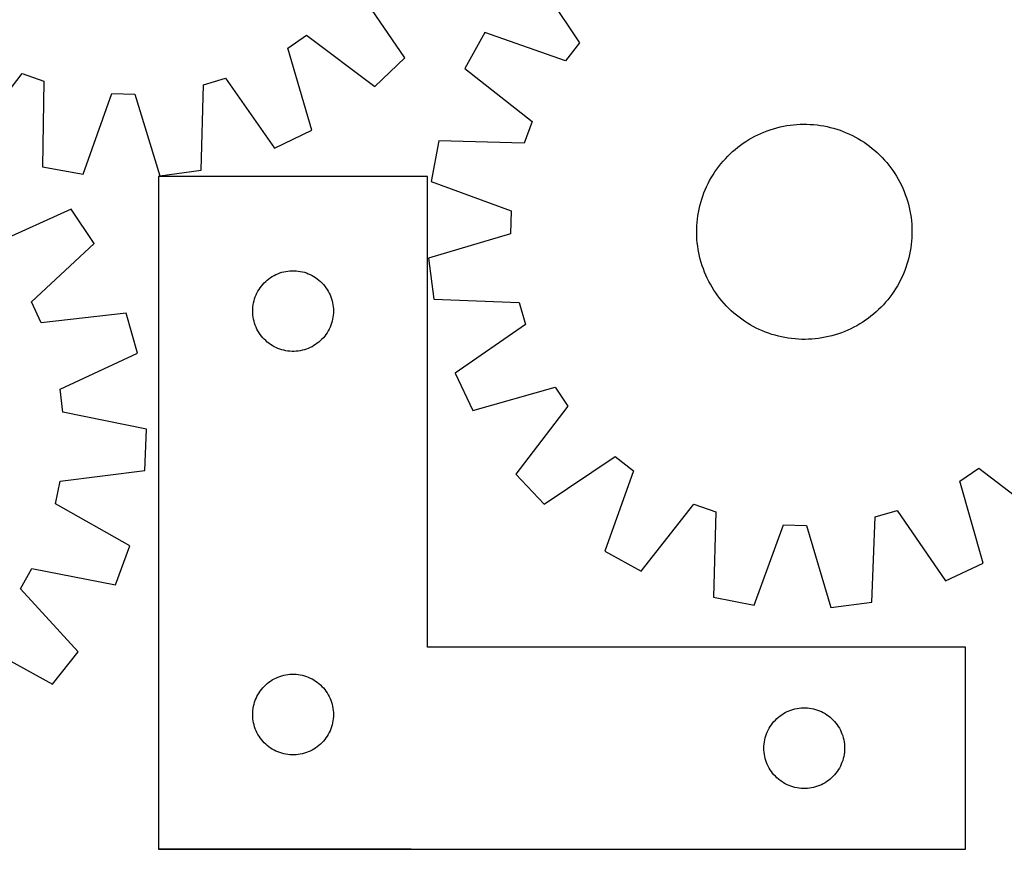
# Model space of a CAD drawing. Header units: millimetres. Extents: x 7 to 1493, y 7 to 2993.
# Tile 7 of 11: x 763 to 1128, y 2113 to 2421. Entities that reach past the tile are written whole.
import ezdxf

# ---------------------------------------------------------------- set-up
doc = ezdxf.new("R2010")
doc.units = ezdxf.units.MM
doc.layers.add('COMMON', color=5, linetype='CONTINUOUS', true_color=0x0000ff)
doc.layers.add('CUT', color=7, linetype='CONTINUOUS', true_color=0x000000)

msp = doc.modelspace()

# ---------------------------------------------------------------- linework, layer by layer
at = {"layer": 'COMMON'}
msp.add_line((908.049576, 2112.923826), (814.121276, 2112.923826), dxfattribs=at)
at = {"layer": 'CUT'}
for p, q in [((952.88945, 2439.160535), (970.590508, 2412.785408)), ((905.671249, 2407.151859), (887.722981, 2433.359385)), ((862.123425, 2410.733524), (869.170941, 2415.617364)), ((869.170941, 2415.617364), (894.551625, 2396.517739)), ((935.390997, 2416.615691), (927.97465, 2403.135026)), ((965.333192, 2406.011931), (935.390997, 2416.615691)), ((970.590508, 2412.785408), (965.333192, 2406.011931)), ((871.094671, 2380.262366), (862.123425, 2410.733524)), ((894.551625, 2396.517739), (905.671249, 2407.151859)), ((744.045136, 2376.111026), (763.423655, 2401.279414)), ((763.423655, 2401.279414), (771.51719, 2398.448503)), ((927.97465, 2403.135026), (952.959719, 2383.520718)), ((771.51719, 2398.448503), (770.98366, 2366.688621)), ((830.785025, 2397.12575), (838.996801, 2399.592755)), ((838.996801, 2399.592755), (857.233156, 2373.58487)), ((786.122795, 2363.943234), (796.775402, 2393.868085)), ((796.775402, 2393.868085), (805.347611, 2393.676769)), ((805.347611, 2393.676769), (814.654538, 2363.306456)), ((829.901081, 2365.373688), (830.785025, 2397.12575)), ((952.959719, 2383.520718), (950.052834, 2375.454158)), ((857.233156, 2373.58487), (871.094671, 2380.262366)), ((1036.856065, 2378.558271), (1037.997383, 2379.084009)), ((1037.997383, 2379.084009), (1039.154651, 2379.573638)), ((1039.154651, 2379.573638), (1040.326728, 2380.026674)), ((1040.326728, 2380.026674), (1041.512457, 2380.442671)), ((1041.512457, 2380.442671), (1042.710668, 2380.821219)), ((1042.710668, 2380.821219), (1043.920178, 2381.161942)), ((1043.920178, 2381.161942), (1045.139793, 2381.464507)), ((1045.139793, 2381.464507), (1046.368311, 2381.728612)), ((1046.368311, 2381.728612), (1047.604518, 2381.953999)), ((1047.604518, 2381.953999), (1048.847194, 2382.140444)), ((1048.847194, 2382.140444), (1050.095114, 2382.287764)), ((1050.095114, 2382.287764), (1051.347045, 2382.395813)), ((1051.347045, 2382.395813), (1052.601753, 2382.464485)), ((1052.601753, 2382.464485), (1053.857998, 2382.493711)), ((1053.857998, 2382.493711), (1055.114542, 2382.483464)), ((1055.114542, 2382.483464), (1056.370144, 2382.433752)), ((1056.370144, 2382.433752), (1057.623564, 2382.344626)), ((1057.623564, 2382.344626), (1058.873567, 2382.216172)), ((1058.873567, 2382.216172), (1060.118918, 2382.048519)), ((1060.118918, 2382.048519), (1061.358388, 2381.841831)), ((1061.358388, 2381.841831), (1062.590755, 2381.596312)), ((1062.590755, 2381.596312), (1063.814801, 2381.312205)), ((1063.814801, 2381.312205), (1065.02932, 2380.989789)), ((1065.02932, 2380.989789), (1066.233112, 2380.629384)), ((1066.233112, 2380.629384), (1067.424989, 2380.231345)), ((1067.424989, 2380.231345), (1068.603775, 2379.796064)), ((1068.603775, 2379.796064), (1069.768308, 2379.323972)), ((1069.768308, 2379.323972), (1070.917437, 2378.815533)), ((918.299372, 2376.286286), (915.411761, 2361.173634)), ((950.052834, 2375.454158), (918.299372, 2376.286286)), ((1030.404956, 2374.677035), (1031.427545, 2375.407322)), ((1031.427545, 2375.407322), (1032.472568, 2376.105129)), ((1032.472568, 2376.105129), (1033.538993, 2376.769766)), ((1033.538993, 2376.769766), (1034.62577, 2377.400578)), ((1034.62577, 2377.400578), (1035.731824, 2377.996943)), ((1035.731824, 2377.996943), (1036.856065, 2378.558271)), ((1070.917437, 2378.815533), (1072.050028, 2378.271251)), ((1072.050028, 2378.271251), (1073.164964, 2377.691661)), ((1073.164964, 2377.691661), (1074.261145, 2377.077337)), ((1074.261145, 2377.077337), (1075.337488, 2376.428883)), ((1075.337488, 2376.428883), (1076.392932, 2375.746941)), ((1076.392932, 2375.746941), (1077.426435, 2375.032183)), ((1026.558776, 2371.445959), (1027.481771, 2372.298652)), ((1027.481771, 2372.298652), (1028.431096, 2373.121932)), ((1028.431096, 2373.121932), (1029.405811, 2373.914987)), ((1029.405811, 2373.914987), (1030.404956, 2374.677035)), ((1077.426435, 2375.032183), (1078.436977, 2374.285315)), ((1078.436977, 2374.285315), (1079.42356, 2373.507074)), ((1079.42356, 2373.507074), (1080.385212, 2372.698227)), ((1080.385212, 2372.698227), (1081.320982, 2371.859573)), ((1081.320982, 2371.859573), (1082.229948, 2370.991939)), ((1023.147885, 2367.758307), (1023.956732, 2368.719958)), ((1023.956732, 2368.719958), (1024.795386, 2369.655728)), ((1024.795386, 2369.655728), (1025.663019, 2370.564694)), ((1025.663019, 2370.564694), (1026.558776, 2371.445959)), ((1082.229948, 2370.991939), (1083.111212, 2370.096182)), ((1083.111212, 2370.096182), (1083.963906, 2369.173187)), ((1083.963906, 2369.173187), (1084.787186, 2368.223863)), ((1084.787186, 2368.223863), (1085.580241, 2367.249147)), ((770.98366, 2366.688621), (786.122795, 2363.943234)), ((814.654538, 2363.306456), (829.901081, 2365.373688)), ((1020.226075, 2363.672235), (1020.908017, 2364.727679)), ((1020.908017, 2364.727679), (1021.622775, 2365.761181)), ((1021.622775, 2365.761181), (1022.369643, 2366.771723)), ((1022.369643, 2366.771723), (1023.147885, 2367.758307)), ((1085.580241, 2367.249147), (1086.342288, 2366.250002)), ((1086.342288, 2366.250002), (1087.072576, 2365.227413)), ((1087.072576, 2365.227413), (1087.770382, 2364.182391)), ((914.121276, 2363.023826), (814.121276, 2363.023826)), ((814.121276, 2363.023826), (814.121276, 2113.023826)), ((914.121276, 2188.023826), (914.121276, 2363.023826)), ((915.411761, 2361.173634), (945.235129, 2350.24013)), ((1018.383707, 2360.384774), (1018.963297, 2361.499711)), ((1018.963297, 2361.499711), (1019.577622, 2362.595891)), ((1019.577622, 2362.595891), (1020.226075, 2363.672235)), ((1087.770382, 2364.182391), (1088.43502, 2363.115965)), ((1088.43502, 2363.115965), (1089.065832, 2362.029189)), ((1089.065832, 2362.029189), (1089.662196, 2360.923134)), ((1089.662196, 2360.923134), (1090.223525, 2359.798893)), ((1016.858894, 2356.938522), (1017.330987, 2358.103054)), ((1017.330987, 2358.103054), (1017.839425, 2359.252183)), ((1017.839425, 2359.252183), (1018.383707, 2360.384774)), ((1090.223525, 2359.798893), (1090.749262, 2358.657575)), ((1090.749262, 2358.657575), (1091.238891, 2357.500307)), ((1091.238891, 2357.500307), (1091.691928, 2356.32823)), ((1015.342753, 2352.149548), (1015.665169, 2353.364066)), ((1015.665169, 2353.364066), (1016.025574, 2354.567858)), ((1016.025574, 2354.567858), (1016.423613, 2355.759735)), ((1016.423613, 2355.759735), (1016.858894, 2356.938522)), ((1091.691928, 2356.32823), (1092.107925, 2355.142501)), ((1092.107925, 2355.142501), (1092.486472, 2353.94429)), ((1092.486472, 2353.94429), (1092.827196, 2352.73478)), ((781.586564, 2350.910915), (752.672536, 2337.759728)), ((790.139941, 2338.121455), (781.586564, 2350.910915)), ((945.235129, 2350.24013), (944.963221, 2341.670098)), ((1014.606439, 2348.453664), (1014.813127, 2349.693134)), ((1014.813127, 2349.693134), (1015.058646, 2350.925501)), ((1015.058646, 2350.925501), (1015.342753, 2352.149548)), ((1092.827196, 2352.73478), (1093.12976, 2351.515165)), ((1093.12976, 2351.515165), (1093.393866, 2350.286648)), ((1093.393866, 2350.286648), (1093.619253, 2349.050441)), ((1014.310332, 2345.95831), (1014.438786, 2347.208313)), ((1014.438786, 2347.208313), (1014.606439, 2348.453664)), ((1093.619253, 2349.050441), (1093.805698, 2347.807764)), ((1093.805698, 2347.807764), (1093.953018, 2346.559844)), ((1093.953018, 2346.559844), (1094.061067, 2345.307913)), ((1014.161247, 2342.192745), (1014.171494, 2343.449288)), ((1014.171494, 2343.449288), (1014.221206, 2344.70489)), ((1014.221206, 2344.70489), (1014.310332, 2345.95831)), ((1094.061067, 2345.307913), (1094.129739, 2344.053205)), ((1094.129739, 2344.053205), (1094.158965, 2342.79696)), ((1094.158965, 2342.79696), (1094.148717, 2341.540416)), ((944.963221, 2341.670098), (914.506742, 2332.64914)), ((1014.190473, 2340.936499), (1014.161247, 2342.192745)), ((1014.259145, 2339.681792), (1014.190473, 2340.936499)), ((1014.367194, 2338.42986), (1014.259145, 2339.681792)), ((1094.00988, 2339.031394), (1093.881426, 2337.781391)), ((1094.099006, 2340.284815), (1094.00988, 2339.031394)), ((1094.148717, 2341.540416), (1094.099006, 2340.284815)), ((766.943034, 2316.421725), (790.139941, 2338.121455)), ((1014.514514, 2337.18194), (1014.367194, 2338.42986)), ((1014.700959, 2335.939264), (1014.514514, 2337.18194)), ((1014.926346, 2334.703057), (1014.700959, 2335.939264)), ((1093.507085, 2335.29657), (1093.261566, 2334.064203)), ((1093.713773, 2336.53604), (1093.507085, 2335.29657)), ((1093.881426, 2337.781391), (1093.713773, 2336.53604)), ((914.506742, 2332.64914), (916.430528, 2317.383833)), ((1015.190452, 2333.474539), (1014.926346, 2334.703057)), ((1015.493016, 2332.254924), (1015.190452, 2333.474539)), ((1015.833739, 2331.045414), (1015.493016, 2332.254924)), ((1092.655043, 2331.625638), (1092.294638, 2330.421846)), ((1092.977458, 2332.840157), (1092.655043, 2331.625638)), ((1093.261566, 2334.064203), (1092.977458, 2332.840157)), ((860.67596, 2327.622792), (861.432065, 2327.780796)), ((861.432065, 2327.780796), (862.195301, 2327.899666)), ((862.195301, 2327.899666), (862.963644, 2327.979089)), ((862.963644, 2327.979089), (863.735057, 2328.018853)), ((863.735057, 2328.018853), (864.507495, 2328.018853)), ((864.507495, 2328.018853), (865.278908, 2327.979089)), ((865.278908, 2327.979089), (866.047251, 2327.899666)), ((866.047251, 2327.899666), (866.810487, 2327.780796)), ((866.810487, 2327.780796), (867.566592, 2327.622792)), ((1016.212287, 2329.847204), (1015.833739, 2331.045414)), ((1016.628284, 2328.661475), (1016.212287, 2329.847204)), ((1017.081321, 2327.489397), (1016.628284, 2328.661475)), ((1091.461318, 2328.051183), (1090.989225, 2326.88665)), ((1091.896599, 2329.229969), (1091.461318, 2328.051183)), ((1092.294638, 2330.421846), (1091.896599, 2329.229969)), ((853.378993, 2323.492989), (853.932176, 2324.032107)), ((853.932176, 2324.032107), (854.512378, 2324.542033)), ((854.512378, 2324.542033), (855.118062, 2325.021415)), ((855.118062, 2325.021415), (855.74762, 2325.468982)), ((855.74762, 2325.468982), (856.399384, 2325.883546)), ((856.399384, 2325.883546), (857.071625, 2326.264008)), ((857.071625, 2326.264008), (857.76256, 2326.60936)), ((857.76256, 2326.60936), (858.470358, 2326.918686)), ((858.470358, 2326.918686), (859.19314, 2327.191165)), ((859.19314, 2327.191165), (859.928991, 2327.426074)), ((859.928991, 2327.426074), (860.67596, 2327.622792)), ((867.566592, 2327.622792), (868.31356, 2327.426074)), ((868.31356, 2327.426074), (869.049412, 2327.191165)), ((869.049412, 2327.191165), (869.772194, 2326.918686)), ((869.772194, 2326.918686), (870.479992, 2326.60936)), ((870.479992, 2326.60936), (871.170927, 2326.264008)), ((871.170927, 2326.264008), (871.843168, 2325.883546)), ((871.843168, 2325.883546), (872.494932, 2325.468982)), ((872.494932, 2325.468982), (873.12449, 2325.021415)), ((873.12449, 2325.021415), (873.730174, 2324.542033)), ((873.730174, 2324.542033), (874.310376, 2324.032107)), ((874.310376, 2324.032107), (874.863559, 2323.492989)), ((1017.570949, 2326.332129), (1017.081321, 2327.489397)), ((1018.096687, 2325.190811), (1017.570949, 2326.332129)), ((1018.658016, 2324.06657), (1018.096687, 2325.190811)), ((1019.25438, 2322.960516), (1018.658016, 2324.06657)), ((1089.936504, 2324.60493), (1089.356915, 2323.489994)), ((1090.480787, 2325.737521), (1089.936504, 2324.60493)), ((1090.989225, 2326.88665), (1090.480787, 2325.737521)), ((850.70397, 2319.730233), (851.066997, 2320.412047)), ((851.066997, 2320.412047), (851.464643, 2321.074269)), ((851.464643, 2321.074269), (851.895851, 2321.715143)), ((851.895851, 2321.715143), (852.359479, 2322.332969)), ((852.359479, 2322.332969), (852.854297, 2322.926108)), ((852.854297, 2322.926108), (853.378993, 2323.492989)), ((874.863559, 2323.492989), (875.388255, 2322.926108)), ((875.388255, 2322.926108), (875.883073, 2322.332969)), ((875.883073, 2322.332969), (876.346701, 2321.715143)), ((876.346701, 2321.715143), (876.777909, 2321.074269)), ((876.777909, 2321.074269), (877.175555, 2320.412047)), ((877.175555, 2320.412047), (877.538582, 2319.730233)), ((1019.885192, 2321.87374), (1019.25438, 2322.960516)), ((1020.54983, 2320.807314), (1019.885192, 2321.87374)), ((1021.247636, 2319.762291), (1020.54983, 2320.807314)), ((1088.094137, 2321.31747), (1087.412195, 2320.262026)), ((1088.74259, 2322.393813), (1088.094137, 2321.31747)), ((1089.356915, 2323.489994), (1088.74259, 2322.393813)), ((849.438441, 2316.092107), (849.61586, 2316.843893)), ((849.61586, 2316.843893), (849.831745, 2317.585549)), ((849.831745, 2317.585549), (850.085524, 2318.315108)), ((850.085524, 2318.315108), (850.376522, 2319.030635)), ((850.376522, 2319.030635), (850.70397, 2319.730233)), ((877.538582, 2319.730233), (877.86603, 2319.030635)), ((877.86603, 2319.030635), (878.157028, 2318.315108)), ((878.157028, 2318.315108), (878.410807, 2317.585549)), ((878.410807, 2317.585549), (878.626692, 2316.843893)), ((878.626692, 2316.843893), (878.804111, 2316.092107)), ((916.430528, 2317.383833), (948.172874, 2316.20138)), ((1021.977924, 2318.739702), (1021.247636, 2319.762291)), ((1022.739971, 2317.740557), (1021.977924, 2318.739702)), ((1023.533026, 2316.765842), (1022.739971, 2317.740557)), ((1024.356306, 2315.816518), (1023.533026, 2316.765842)), ((1085.172327, 2317.231398), (1084.36348, 2316.269746)), ((1085.950569, 2318.217981), (1085.172327, 2317.231398)), ((1086.697437, 2319.228523), (1085.950569, 2318.217981)), ((1087.412195, 2320.262026), (1086.697437, 2319.228523)), ((770.53602, 2308.636493), (766.943034, 2316.421725)), ((849.121276, 2313.023826), (849.141165, 2313.796008)), ((849.141165, 2313.796008), (849.200778, 2314.566141)), ((849.200778, 2314.566141), (849.299958, 2315.332185)), ((849.299958, 2315.332185), (849.438441, 2316.092107)), ((878.804111, 2316.092107), (878.942594, 2315.332185)), ((878.942594, 2315.332185), (879.041774, 2314.566141)), ((879.041774, 2314.566141), (879.101387, 2313.796008)), ((879.101387, 2313.796008), (879.121276, 2313.023826)), ((948.172874, 2316.20138), (950.562559, 2307.966771)), ((1025.208999, 2314.893522), (1024.356306, 2315.816518)), ((1026.090264, 2313.997765), (1025.208999, 2314.893522)), ((1026.99923, 2313.130132), (1026.090264, 2313.997765)), ((1027.935, 2312.291478), (1026.99923, 2313.130132)), ((1081.761436, 2313.543746), (1080.83844, 2312.691053)), ((1082.657193, 2314.42501), (1081.761436, 2313.543746)), ((1083.524826, 2315.333976), (1082.657193, 2314.42501)), ((1084.36348, 2316.269746), (1083.524826, 2315.333976)), ((802.098836, 2312.20909), (770.53602, 2308.636493)), ((806.281419, 2297.402451), (802.098836, 2312.20909)), ((849.141165, 2312.251645), (849.121276, 2313.023826)), ((849.200778, 2311.481511), (849.141165, 2312.251645)), ((849.299958, 2310.715468), (849.200778, 2311.481511)), ((849.438441, 2309.955545), (849.299958, 2310.715468)), ((849.61586, 2309.20376), (849.438441, 2309.955545)), ((878.804111, 2309.955545), (878.626692, 2309.20376)), ((878.942594, 2310.715468), (878.804111, 2309.955545)), ((879.041774, 2311.481511), (878.942594, 2310.715468)), ((879.101387, 2312.251645), (879.041774, 2311.481511)), ((879.121276, 2313.023826), (879.101387, 2312.251645)), ((1028.896652, 2311.482631), (1027.935, 2312.291478)), ((1029.883235, 2310.704389), (1028.896652, 2311.482631)), ((1030.893777, 2309.957521), (1029.883235, 2310.704389)), ((1031.927279, 2309.242763), (1030.893777, 2309.957521)), ((1076.892667, 2309.582383), (1075.847644, 2308.884576)), ((1077.915256, 2310.31267), (1076.892667, 2309.582383)), ((1078.914401, 2311.074717), (1077.915256, 2310.31267)), ((1079.889116, 2311.867772), (1078.914401, 2311.074717)), ((1080.83844, 2312.691053), (1079.889116, 2311.867772)), ((849.831745, 2308.462104), (849.61586, 2309.20376)), ((850.085524, 2307.732545), (849.831745, 2308.462104)), ((850.376522, 2307.017018), (850.085524, 2307.732545)), ((850.70397, 2306.317419), (850.376522, 2307.017018)), ((851.066997, 2305.635605), (850.70397, 2306.317419)), ((877.538582, 2306.317419), (877.175555, 2305.635605)), ((877.86603, 2307.017018), (877.538582, 2306.317419)), ((878.157028, 2307.732545), (877.86603, 2307.017018)), ((878.410807, 2308.462104), (878.157028, 2307.732545)), ((878.626692, 2309.20376), (878.410807, 2308.462104)), ((950.562559, 2307.966771), (924.384357, 2289.975761)), ((1032.982723, 2308.560821), (1031.927279, 2309.242763)), ((1034.059067, 2307.912368), (1032.982723, 2308.560821)), ((1035.155248, 2307.298043), (1034.059067, 2307.912368)), ((1036.270184, 2306.718454), (1035.155248, 2307.298043)), ((1037.402775, 2306.174171), (1036.270184, 2306.718454)), ((1038.551904, 2305.665733), (1037.402775, 2306.174171)), ((1070.322829, 2305.905696), (1069.165561, 2305.416067)), ((1071.464147, 2306.431434), (1070.322829, 2305.905696)), ((1072.588388, 2306.992762), (1071.464147, 2306.431434)), ((1073.694442, 2307.589126), (1072.588388, 2306.992762)), ((1074.781219, 2308.219938), (1073.694442, 2307.589126)), ((1075.847644, 2308.884576), (1074.781219, 2308.219938)), ((851.464643, 2304.973383), (851.066997, 2305.635605)), ((851.895851, 2304.33251), (851.464643, 2304.973383)), ((852.359479, 2303.714684), (851.895851, 2304.33251)), ((852.854297, 2303.121545), (852.359479, 2303.714684)), ((853.378993, 2302.554664), (852.854297, 2303.121545)), ((853.932176, 2302.015546), (853.378993, 2302.554664)), ((874.863559, 2302.554664), (874.310376, 2302.015546)), ((875.388255, 2303.121545), (874.863559, 2302.554664)), ((875.883073, 2303.714684), (875.388255, 2303.121545)), ((876.346701, 2304.33251), (875.883073, 2303.714684)), ((876.777909, 2304.973383), (876.346701, 2304.33251)), ((877.175555, 2305.635605), (876.777909, 2304.973383)), ((1039.716436, 2305.19364), (1038.551904, 2305.665733)), ((1040.895223, 2304.75836), (1039.716436, 2305.19364)), ((1042.0871, 2304.36032), (1040.895223, 2304.75836)), ((1043.290892, 2303.999915), (1042.0871, 2304.36032)), ((1044.505411, 2303.6775), (1043.290892, 2303.999915)), ((1045.729457, 2303.393392), (1044.505411, 2303.6775)), ((1046.961824, 2303.147874), (1045.729457, 2303.393392)), ((1048.201294, 2302.941185), (1046.961824, 2303.147874)), ((1049.446645, 2302.773532), (1048.201294, 2302.941185)), ((1050.696648, 2302.645079), (1049.446645, 2302.773532)), ((1051.950068, 2302.555952), (1050.696648, 2302.645079)), ((1053.20567, 2302.506241), (1051.950068, 2302.555952)), ((1054.462214, 2302.495993), (1053.20567, 2302.506241)), ((1055.718459, 2302.52522), (1054.462214, 2302.495993)), ((1056.973167, 2302.593891), (1055.718459, 2302.52522)), ((1058.225098, 2302.70194), (1056.973167, 2302.593891)), ((1059.473018, 2302.84926), (1058.225098, 2302.70194)), ((1060.715694, 2303.035705), (1059.473018, 2302.84926)), ((1061.951901, 2303.261092), (1060.715694, 2303.035705)), ((1063.180419, 2303.525198), (1061.951901, 2303.261092)), ((1064.400034, 2303.827762), (1063.180419, 2303.525198)), ((1065.609544, 2304.168486), (1064.400034, 2303.827762)), ((1066.807755, 2304.547033), (1065.609544, 2304.168486)), ((1067.993484, 2304.96303), (1066.807755, 2304.547033)), ((1069.165561, 2305.416067), (1067.993484, 2304.96303)), ((854.512378, 2301.50562), (853.932176, 2302.015546)), ((855.118062, 2301.026238), (854.512378, 2301.50562)), ((855.74762, 2300.578671), (855.118062, 2301.026238)), ((856.399384, 2300.164107), (855.74762, 2300.578671)), ((857.071625, 2299.783644), (856.399384, 2300.164107)), ((857.76256, 2299.438292), (857.071625, 2299.783644)), ((858.470358, 2299.128967), (857.76256, 2299.438292)), ((859.19314, 2298.856488), (858.470358, 2299.128967)), ((859.928991, 2298.621578), (859.19314, 2298.856488)), ((860.67596, 2298.424861), (859.928991, 2298.621578)), ((861.432065, 2298.266857), (860.67596, 2298.424861)), ((867.566592, 2298.424861), (866.810487, 2298.266857)), ((868.31356, 2298.621578), (867.566592, 2298.424861)), ((869.049412, 2298.856488), (868.31356, 2298.621578)), ((869.772194, 2299.128967), (869.049412, 2298.856488)), ((870.479992, 2299.438292), (869.772194, 2299.128967)), ((871.170927, 2299.783644), (870.479992, 2299.438292)), ((871.843168, 2300.164107), (871.170927, 2299.783644)), ((872.494932, 2300.578671), (871.843168, 2300.164107)), ((873.12449, 2301.026238), (872.494932, 2300.578671)), ((873.730174, 2301.50562), (873.12449, 2301.026238)), ((874.310376, 2302.015546), (873.730174, 2301.50562)), ((777.514265, 2283.93302), (806.281419, 2297.402451)), ((862.195301, 2298.147986), (861.432065, 2298.266857)), ((862.963644, 2298.068563), (862.195301, 2298.147986)), ((863.735057, 2298.028799), (862.963644, 2298.068563)), ((864.507495, 2298.028799), (863.735057, 2298.028799)), ((865.278908, 2298.068563), (864.507495, 2298.028799)), ((866.047251, 2298.147986), (865.278908, 2298.068563)), ((866.810487, 2298.266857), (866.047251, 2298.147986)), ((924.384357, 2289.975761), (930.931225, 2276.052073)), ((778.525629, 2275.418531), (777.514265, 2283.93302)), ((930.931225, 2276.052073), (961.485388, 2284.736418)), ((961.485388, 2284.736418), (966.302748, 2277.643293)), ((966.302748, 2277.643293), (946.965326, 2252.443316)), ((809.647643, 2269.062826), (778.525629, 2275.418531)), ((809.050013, 2253.688387), (809.647643, 2269.062826)), ((957.494423, 2241.224196), (983.86955, 2258.925254)), ((983.86955, 2258.925254), (990.643027, 2253.667938)), ((1111.91854, 2249.820135), (1119.011665, 2254.637494)), ((1119.011665, 2254.637494), (1144.211642, 2235.300072)), ((777.528541, 2249.767736), (809.050013, 2253.688387)), ((946.965326, 2252.443316), (957.494423, 2241.224196)), ((990.643027, 2253.667938), (980.039267, 2223.725743)), ((775.859283, 2241.357447), (777.528541, 2249.767736)), ((1120.602885, 2219.265971), (1111.91854, 2249.820135)), ((803.494057, 2225.695581), (775.859283, 2241.357447)), ((993.519932, 2216.309396), (1013.13424, 2241.294465)), ((1013.13424, 2241.294465), (1021.2008, 2238.38758)), ((1021.2008, 2238.38758), (1020.368672, 2206.634118)), ((1079.271125, 2204.765274), (1080.453579, 2236.50762)), ((1080.453579, 2236.50762), (1088.688187, 2238.897306)), ((1088.688187, 2238.897306), (1106.679197, 2212.719103)), ((1035.481324, 2203.746508), (1046.414829, 2233.569875)), ((1046.414829, 2233.569875), (1054.98486, 2233.297967)), ((1054.98486, 2233.297967), (1064.005818, 2202.841489)), ((798.174714, 2211.258298), (803.494057, 2225.695581)), ((980.039267, 2223.725743), (993.519932, 2216.309396)), ((1106.679197, 2212.719103), (1120.602885, 2219.265971)), ((762.797984, 2209.787377), (766.984464, 2217.270208)), ((766.984464, 2217.270208), (798.174714, 2211.258298)), ((784.240433, 2186.352443), (762.797984, 2209.787377)), ((1020.368672, 2206.634118), (1035.481324, 2203.746508)), ((1064.005818, 2202.841489), (1079.271125, 2204.765274)), ((746.914163, 2189.621521), (774.720071, 2174.265538)), ((774.720071, 2174.265538), (784.240433, 2186.352443)), ((1114.121276, 2188.023826), (914.121276, 2188.023826)), ((1114.121276, 2113.023826), (1114.121276, 2188.023826)), ((859.928991, 2177.426074), (860.67596, 2177.622792)), ((860.67596, 2177.622792), (861.432065, 2177.780796)), ((861.432065, 2177.780796), (862.195301, 2177.899666)), ((862.195301, 2177.899666), (862.963644, 2177.979089)), ((862.963644, 2177.979089), (863.735057, 2178.018853)), ((863.735057, 2178.018853), (864.507495, 2178.018853)), ((864.507495, 2178.018853), (865.278908, 2177.979089)), ((865.278908, 2177.979089), (866.047251, 2177.899666)), ((866.047251, 2177.899666), (866.810487, 2177.780796)), ((866.810487, 2177.780796), (867.566592, 2177.622792)), ((867.566592, 2177.622792), (868.31356, 2177.426074)), ((853.378993, 2173.492989), (853.932176, 2174.032107)), ((853.932176, 2174.032107), (854.512378, 2174.542033)), ((854.512378, 2174.542033), (855.118062, 2175.021415)), ((855.118062, 2175.021415), (855.74762, 2175.468982)), ((855.74762, 2175.468982), (856.399384, 2175.883546)), ((856.399384, 2175.883546), (857.071625, 2176.264008)), ((857.071625, 2176.264008), (857.76256, 2176.60936)), ((857.76256, 2176.60936), (858.470358, 2176.918686)), ((858.470358, 2176.918686), (859.19314, 2177.191165)), ((859.19314, 2177.191165), (859.928991, 2177.426074)), ((868.31356, 2177.426074), (869.049412, 2177.191165)), ((869.049412, 2177.191165), (869.772194, 2176.918686)), ((869.772194, 2176.918686), (870.479992, 2176.60936)), ((870.479992, 2176.60936), (871.170927, 2176.264008)), ((871.170927, 2176.264008), (871.843168, 2175.883546)), ((871.843168, 2175.883546), (872.494932, 2175.468982)), ((872.494932, 2175.468982), (873.12449, 2175.021415)), ((873.12449, 2175.021415), (873.730174, 2174.542033)), ((873.730174, 2174.542033), (874.310376, 2174.032107)), ((874.310376, 2174.032107), (874.863559, 2173.492989)), ((850.70397, 2169.730233), (851.066997, 2170.412047)), ((851.066997, 2170.412047), (851.464643, 2171.074269)), ((851.464643, 2171.074269), (851.895851, 2171.715143)), ((851.895851, 2171.715143), (852.359479, 2172.332969)), ((852.359479, 2172.332969), (852.854297, 2172.926108)), ((852.854297, 2172.926108), (853.378993, 2173.492989)), ((874.863559, 2173.492989), (875.388255, 2172.926108)), ((875.388255, 2172.926108), (875.883073, 2172.332969)), ((875.883073, 2172.332969), (876.346701, 2171.715143)), ((876.346701, 2171.715143), (876.777909, 2171.074269)), ((876.777909, 2171.074269), (877.175555, 2170.412047)), ((877.175555, 2170.412047), (877.538582, 2169.730233)), ((849.438441, 2166.092107), (849.61586, 2166.843893)), ((849.61586, 2166.843893), (849.831745, 2167.585549)), ((849.831745, 2167.585549), (850.085524, 2168.315108)), ((850.085524, 2168.315108), (850.376522, 2169.030635)), ((850.376522, 2169.030635), (850.70397, 2169.730233)), ((877.538582, 2169.730233), (877.86603, 2169.030635)), ((877.86603, 2169.030635), (878.157028, 2168.315108)), ((878.157028, 2168.315108), (878.410807, 2167.585549)), ((878.410807, 2167.585549), (878.626692, 2166.843893)), ((878.626692, 2166.843893), (878.804111, 2166.092107)), ((849.121276, 2163.023826), (849.141165, 2163.796008)), ((849.141165, 2162.251645), (849.121276, 2163.023826)), ((849.141165, 2163.796008), (849.200778, 2164.566141)), ((849.200778, 2164.566141), (849.299958, 2165.332185)), ((849.299958, 2165.332185), (849.438441, 2166.092107)), ((878.804111, 2166.092107), (878.942594, 2165.332185)), ((878.942594, 2165.332185), (879.041774, 2164.566141)), ((879.041774, 2164.566141), (879.101387, 2163.796008)), ((879.101387, 2163.796008), (879.121276, 2163.023826)), ((879.121276, 2163.023826), (879.101387, 2162.251645)), ((1045.74762, 2162.968982), (1046.399384, 2163.383546)), ((1046.399384, 2163.383546), (1047.071625, 2163.764008)), ((1047.071625, 2163.764008), (1047.76256, 2164.10936)), ((1047.76256, 2164.10936), (1048.470358, 2164.418686)), ((1048.470358, 2164.418686), (1049.19314, 2164.691165)), ((1049.19314, 2164.691165), (1049.928991, 2164.926074)), ((1049.928991, 2164.926074), (1050.67596, 2165.122792)), ((1050.67596, 2165.122792), (1051.432065, 2165.280796)), ((1051.432065, 2165.280796), (1052.195301, 2165.399666)), ((1052.195301, 2165.399666), (1052.963644, 2165.479089)), ((1052.963644, 2165.479089), (1053.735057, 2165.518853)), ((1053.735057, 2165.518853), (1054.507495, 2165.518853)), ((1054.507495, 2165.518853), (1055.278908, 2165.479089)), ((1055.278908, 2165.479089), (1056.047251, 2165.399666)), ((1056.047251, 2165.399666), (1056.810487, 2165.280796)), ((1056.810487, 2165.280796), (1057.566592, 2165.122792)), ((1057.566592, 2165.122792), (1058.31356, 2164.926074)), ((1058.31356, 2164.926074), (1059.049412, 2164.691165)), ((1059.049412, 2164.691165), (1059.772194, 2164.418686)), ((1059.772194, 2164.418686), (1060.479992, 2164.10936)), ((1060.479992, 2164.10936), (1061.170927, 2163.764008)), ((1061.170927, 2163.764008), (1061.843168, 2163.383546)), ((1061.843168, 2163.383546), (1062.494932, 2162.968982)), ((849.200778, 2161.481511), (849.141165, 2162.251645)), ((849.299958, 2160.715468), (849.200778, 2161.481511)), ((849.438441, 2159.955545), (849.299958, 2160.715468)), ((849.61586, 2159.20376), (849.438441, 2159.955545)), ((878.804111, 2159.955545), (878.626692, 2159.20376)), ((878.942594, 2160.715468), (878.804111, 2159.955545)), ((879.041774, 2161.481511), (878.942594, 2160.715468)), ((879.101387, 2162.251645), (879.041774, 2161.481511)), ((1041.895851, 2159.215143), (1042.359479, 2159.832969)), ((1042.359479, 2159.832969), (1042.854297, 2160.426108)), ((1042.854297, 2160.426108), (1043.378993, 2160.992989)), ((1043.378993, 2160.992989), (1043.932176, 2161.532107)), ((1043.932176, 2161.532107), (1044.512378, 2162.042033)), ((1044.512378, 2162.042033), (1045.118062, 2162.521415)), ((1045.118062, 2162.521415), (1045.74762, 2162.968982)), ((1062.494932, 2162.968982), (1063.12449, 2162.521415)), ((1063.12449, 2162.521415), (1063.730174, 2162.042033)), ((1063.730174, 2162.042033), (1064.310376, 2161.532107)), ((1064.310376, 2161.532107), (1064.863559, 2160.992989)), ((1064.863559, 2160.992989), (1065.388255, 2160.426108)), ((1065.388255, 2160.426108), (1065.883073, 2159.832969)), ((1065.883073, 2159.832969), (1066.346701, 2159.215143)), ((849.831745, 2158.462104), (849.61586, 2159.20376)), ((850.085524, 2157.732545), (849.831745, 2158.462104)), ((850.376522, 2157.017018), (850.085524, 2157.732545)), ((850.70397, 2156.317419), (850.376522, 2157.017018)), ((851.066997, 2155.635605), (850.70397, 2156.317419)), ((877.538582, 2156.317419), (877.175555, 2155.635605)), ((877.86603, 2157.017018), (877.538582, 2156.317419)), ((878.157028, 2157.732545), (877.86603, 2157.017018)), ((878.410807, 2158.462104), (878.157028, 2157.732545)), ((878.626692, 2159.20376), (878.410807, 2158.462104)), ((1039.831745, 2155.085549), (1040.085524, 2155.815108)), ((1040.085524, 2155.815108), (1040.376522, 2156.530635)), ((1040.376522, 2156.530635), (1040.70397, 2157.230233)), ((1040.70397, 2157.230233), (1041.066997, 2157.912047)), ((1041.066997, 2157.912047), (1041.464643, 2158.574269)), ((1041.464643, 2158.574269), (1041.895851, 2159.215143)), ((1066.346701, 2159.215143), (1066.777909, 2158.574269)), ((1066.777909, 2158.574269), (1067.175555, 2157.912047)), ((1067.175555, 2157.912047), (1067.538582, 2157.230233)), ((1067.538582, 2157.230233), (1067.86603, 2156.530635)), ((1067.86603, 2156.530635), (1068.157028, 2155.815108)), ((1068.157028, 2155.815108), (1068.410807, 2155.085549)), ((851.464643, 2154.973383), (851.066997, 2155.635605)), ((851.895851, 2154.33251), (851.464643, 2154.973383)), ((852.359479, 2153.714684), (851.895851, 2154.33251)), ((852.854297, 2153.121545), (852.359479, 2153.714684)), ((853.378993, 2152.554664), (852.854297, 2153.121545)), ((853.932176, 2152.015546), (853.378993, 2152.554664)), ((854.512378, 2151.50562), (853.932176, 2152.015546)), ((874.310376, 2152.015546), (873.730174, 2151.50562)), ((874.863559, 2152.554664), (874.310376, 2152.015546)), ((875.388255, 2153.121545), (874.863559, 2152.554664)), ((875.883073, 2153.714684), (875.388255, 2153.121545)), ((876.346701, 2154.33251), (875.883073, 2153.714684)), ((876.777909, 2154.973383), (876.346701, 2154.33251)), ((877.175555, 2155.635605), (876.777909, 2154.973383)), ((1039.141165, 2151.296008), (1039.200778, 2152.066141)), ((1039.200778, 2152.066141), (1039.299958, 2152.832185)), ((1039.299958, 2152.832185), (1039.438441, 2153.592107)), ((1039.438441, 2153.592107), (1039.61586, 2154.343893)), ((1039.61586, 2154.343893), (1039.831745, 2155.085549)), ((1068.410807, 2155.085549), (1068.626692, 2154.343893)), ((1068.626692, 2154.343893), (1068.804111, 2153.592107)), ((1068.804111, 2153.592107), (1068.942594, 2152.832185)), ((1068.942594, 2152.832185), (1069.041774, 2152.066141)), ((1069.041774, 2152.066141), (1069.101387, 2151.296008)), ((855.118062, 2151.026238), (854.512378, 2151.50562)), ((855.74762, 2150.578671), (855.118062, 2151.026238)), ((856.399384, 2150.164107), (855.74762, 2150.578671)), ((857.071625, 2149.783644), (856.399384, 2150.164107)), ((857.76256, 2149.438292), (857.071625, 2149.783644)), ((858.470358, 2149.128967), (857.76256, 2149.438292)), ((859.19314, 2148.856488), (858.470358, 2149.128967)), ((859.928991, 2148.621578), (859.19314, 2148.856488)), ((860.67596, 2148.424861), (859.928991, 2148.621578)), ((861.432065, 2148.266857), (860.67596, 2148.424861)), ((867.566592, 2148.424861), (866.810487, 2148.266857)), ((868.31356, 2148.621578), (867.566592, 2148.424861)), ((869.049412, 2148.856488), (868.31356, 2148.621578)), ((869.772194, 2149.128967), (869.049412, 2148.856488)), ((870.479992, 2149.438292), (869.772194, 2149.128967)), ((871.170927, 2149.783644), (870.479992, 2149.438292)), ((871.843168, 2150.164107), (871.170927, 2149.783644)), ((872.494932, 2150.578671), (871.843168, 2150.164107)), ((873.12449, 2151.026238), (872.494932, 2150.578671)), ((873.730174, 2151.50562), (873.12449, 2151.026238)), ((1039.121276, 2150.523826), (1039.141165, 2151.296008)), ((1039.141165, 2149.751645), (1039.121276, 2150.523826)), ((1039.200778, 2148.981511), (1039.141165, 2149.751645)), ((1039.299958, 2148.215468), (1039.200778, 2148.981511)), ((1069.041774, 2148.981511), (1068.942594, 2148.215468)), ((1069.101387, 2149.751645), (1069.041774, 2148.981511)), ((1069.101387, 2151.296008), (1069.121276, 2150.523826)), ((1069.121276, 2150.523826), (1069.101387, 2149.751645)), ((862.195301, 2148.147986), (861.432065, 2148.266857)), ((862.963644, 2148.068563), (862.195301, 2148.147986)), ((863.735057, 2148.028799), (862.963644, 2148.068563)), ((864.507495, 2148.028799), (863.735057, 2148.028799)), ((865.278908, 2148.068563), (864.507495, 2148.028799)), ((866.047251, 2148.147986), (865.278908, 2148.068563)), ((866.810487, 2148.266857), (866.047251, 2148.147986)), ((1039.438441, 2147.455545), (1039.299958, 2148.215468)), ((1039.61586, 2146.70376), (1039.438441, 2147.455545)), ((1039.831745, 2145.962104), (1039.61586, 2146.70376)), ((1040.085524, 2145.232545), (1039.831745, 2145.962104)), ((1040.376522, 2144.517018), (1040.085524, 2145.232545)), ((1068.157028, 2145.232545), (1067.86603, 2144.517018)), ((1068.410807, 2145.962104), (1068.157028, 2145.232545)), ((1068.626692, 2146.70376), (1068.410807, 2145.962104)), ((1068.804111, 2147.455545), (1068.626692, 2146.70376)), ((1068.942594, 2148.215468), (1068.804111, 2147.455545)), ((1040.70397, 2143.817419), (1040.376522, 2144.517018)), ((1041.066997, 2143.135605), (1040.70397, 2143.817419)), ((1041.464643, 2142.473383), (1041.066997, 2143.135605)), ((1041.895851, 2141.83251), (1041.464643, 2142.473383)), ((1042.359479, 2141.214684), (1041.895851, 2141.83251)), ((1042.854297, 2140.621545), (1042.359479, 2141.214684)), ((1065.883073, 2141.214684), (1065.388255, 2140.621545)), ((1066.346701, 2141.83251), (1065.883073, 2141.214684)), ((1066.777909, 2142.473383), (1066.346701, 2141.83251)), ((1067.175555, 2143.135605), (1066.777909, 2142.473383)), ((1067.538582, 2143.817419), (1067.175555, 2143.135605)), ((1067.86603, 2144.517018), (1067.538582, 2143.817419)), ((1043.378993, 2140.054664), (1042.854297, 2140.621545)), ((1043.932176, 2139.515546), (1043.378993, 2140.054664)), ((1044.512378, 2139.00562), (1043.932176, 2139.515546)), ((1045.118062, 2138.526238), (1044.512378, 2139.00562)), ((1045.74762, 2138.078671), (1045.118062, 2138.526238)), ((1046.399384, 2137.664107), (1045.74762, 2138.078671)), ((1047.071625, 2137.283644), (1046.399384, 2137.664107)), ((1061.843168, 2137.664107), (1061.170927, 2137.283644)), ((1062.494932, 2138.078671), (1061.843168, 2137.664107)), ((1063.12449, 2138.526238), (1062.494932, 2138.078671)), ((1063.730174, 2139.00562), (1063.12449, 2138.526238)), ((1064.310376, 2139.515546), (1063.730174, 2139.00562)), ((1064.863559, 2140.054664), (1064.310376, 2139.515546)), ((1065.388255, 2140.621545), (1064.863559, 2140.054664)), ((1047.76256, 2136.938292), (1047.071625, 2137.283644)), ((1048.470358, 2136.628967), (1047.76256, 2136.938292)), ((1049.19314, 2136.356488), (1048.470358, 2136.628967)), ((1049.928991, 2136.121578), (1049.19314, 2136.356488)), ((1050.67596, 2135.924861), (1049.928991, 2136.121578)), ((1051.432065, 2135.766857), (1050.67596, 2135.924861)), ((1052.195301, 2135.647986), (1051.432065, 2135.766857)), ((1052.963644, 2135.568563), (1052.195301, 2135.647986)), ((1053.735057, 2135.528799), (1052.963644, 2135.568563)), ((1054.507495, 2135.528799), (1053.735057, 2135.528799)), ((1055.278908, 2135.568563), (1054.507495, 2135.528799)), ((1056.047251, 2135.647986), (1055.278908, 2135.568563)), ((1056.810487, 2135.766857), (1056.047251, 2135.647986)), ((1057.566592, 2135.924861), (1056.810487, 2135.766857)), ((1058.31356, 2136.121578), (1057.566592, 2135.924861)), ((1059.049412, 2136.356488), (1058.31356, 2136.121578)), ((1059.772194, 2136.628967), (1059.049412, 2136.356488)), ((1060.479992, 2136.938292), (1059.772194, 2136.628967)), ((1061.170927, 2137.283644), (1060.479992, 2136.938292)), ((814.121276, 2113.023826), (1114.121276, 2113.023826))]:
    msp.add_line(p, q, dxfattribs=at)

doc.saveas('drawing.dxf')
